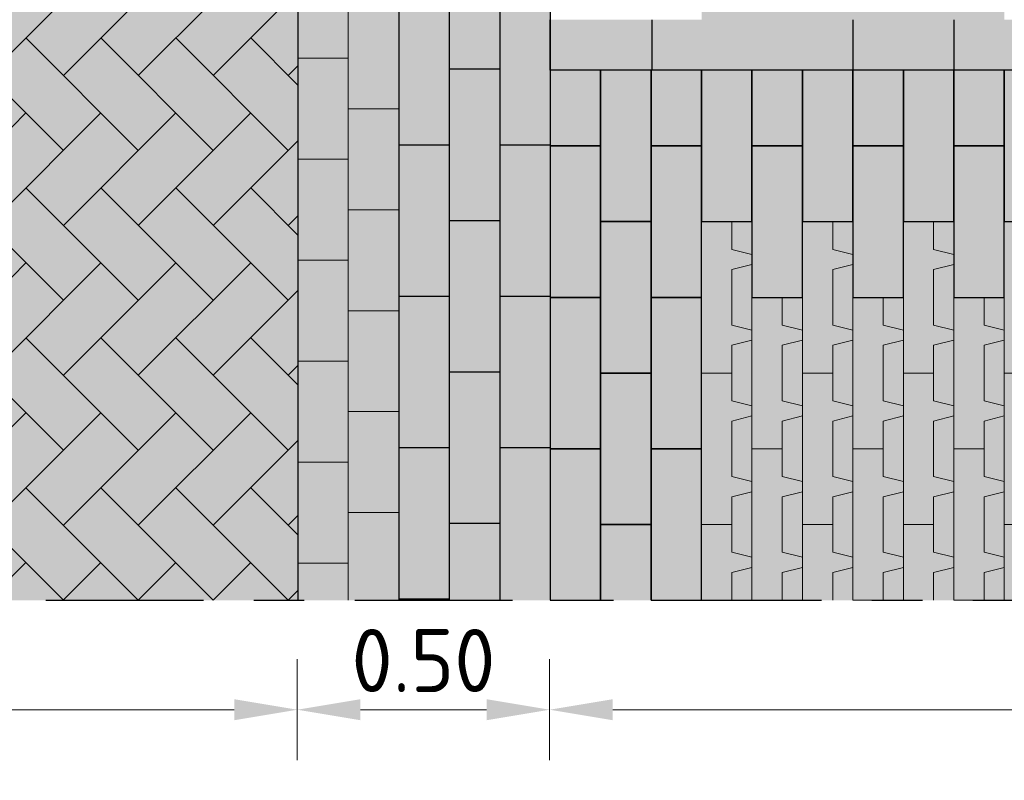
# Model space of a CAD drawing. Header units: metres. Extents: x 104013 to 108981, y 427946 to 428479.
# Tile 107 of 256: x 108737.43 to 108739.38, y 428274.96 to 428276.47. Entities that reach past the tile are written whole.
import ezdxf

# ---------------------------------------------------------------- set-up
doc = ezdxf.new("R2010")
doc.units = ezdxf.units.M
doc.linetypes.add('CENTER', pattern=[2, 1.25, -0.25, 0.25, -0.25])
doc.linetypes.add('XX-AFBREEK', pattern=[7, 4, -1, 1, -1])
doc.layers.get('DefPoints').update_dxf_attribs({"color": 211, "lineweight": 18})
doc.layers.add('N-WE-GR-GRAS_GAZON-V', color=7, linetype='Continuous', lineweight=18, true_color=0xdbffb8)
for name, color, linetype, lineweight in [('N-WE-VH-KANTVERHARDING-M', 7, 'Continuous', 18), ('N-WE-VH-VERHARDING-GD', 7, 'Continuous', 25), ('N-WE-VH-VERHARDING_BETONSTRAATSTEEN-AD-50', 252, 'Continuous', 18), ('N-WE-VH-VERHARDING_GRASBETONSTEEN-AD-50', 72, 'Continuous', 18), ('X-XX-AL-AFBREEKLIJN-GD', 7, 'XX-AFBREEK', 25)]:
    doc.layers.add(name, color=color, linetype=linetype, lineweight=lineweight)
doc.layers.add('N-WE-VH-VERHARDING-AP_RIJBAAN-ELEMENT', color=7, linetype='Continuous', true_color=0x7f4f3f)
doc.layers.add('N-WE-VH-VERHARDING-AP_VOETPAD', color=7, linetype='Continuous', true_color=0xdbdbdb)
doc.styles.add('NLCS-ISO-M50-T25', font='NLCS-ISO.ttf', dxfattribs={"height": 0.125})
doc.dimstyles.new('NLCS-M50-T25-PIJL_l2_h1', dxfattribs={"dimscale": 0.05, "dimtxt": 2.5, "dimasz": 2.5, "dimexe": 2, "dimexo": 2, "dimgap": 0.7, "dimtad": 1, "dimzin": 0, "dimdsep": 46, "dimtxsty": 'NLCS-ISO-M50-T25', "dimcen": 2.5, "dimdle": 2, "dimclrd": 256, "dimclre": 256, "dimclrt": 256, "dimadec": 1, "dimazin": 0, "dimtfac": 1, "dimtofl": 0, "dimtmove": 1, "dimatfit": 0, "dimfxl": 2, "dimfxlon": 1, "dimtfillclr": 256, "dimtolj": 1, "dimtzin": 0, "dimlwd": 18, "dimlwe": 18, "dimarcsym": 0})
pattern_1 = [(0, (0, 0), (0, 6.985), [5.08, -1.905]), (90, (0, 0), (-6.985, 4e-16), [5.08, -1.905])]

# ---------------------------------------------------------------- blocks, each defined once
blk = doc.blocks.new('*D908')
at = {"layer": 'DefPoints', "color": 0, "transparency": 16777216}
for p in [(108742.8798, 428275.7522), (108738.18, 428275.6283), (108742.8798, 428274.5163)]:
    blk.add_point(p, dxfattribs=at)
at = {"layer": 'N-WE-VH-KANTVERHARDING-M', "lineweight": 18, "transparency": 16777216}
for p, q in [((108738.18, 428274.6163), (108738.18, 428274.4163)), ((108742.8798, 428274.6163), (108742.8798, 428274.4163)), ((108738.305, 428274.5163), (108742.7548, 428274.5163))]:
    blk.add_line(p, q, dxfattribs=at)
at = {"layer": 'N-WE-VH-KANTVERHARDING-M', "transparency": 16777216}
for points in [[(108738.305, 428274.5371), (108738.305, 428274.4954), (108738.18, 428274.5163)], [(108742.7548, 428274.5371), (108742.7548, 428274.4954), (108742.8798, 428274.5163)]]:
    blk.add_solid(points, dxfattribs=at)
at = {"layer": 'N-WE-VH-KANTVERHARDING-M', "transparency": 16777216, "insert": (108740.5299, 428274.6138), "char_height": 0.125, "attachment_point": 5, "style": 'NLCS-ISO-M50-T25'}
blk.add_mtext('\\A1;4.70', dxfattribs=at)
blk = doc.blocks.new('*D912')
at = {"layer": 'DefPoints', "color": 0, "transparency": 16777216}
for p in [(108743.6286, 428275.6965), (108738.18, 428275.1465), (108743.6286, 428273.9344)]:
    blk.add_point(p, dxfattribs=at)
at = {"layer": 'N-WE-VH-KANTVERHARDING-M', "lineweight": 18, "transparency": 16777216}
for p, q in [((108738.18, 428274.0344), (108738.18, 428273.8344)), ((108743.6286, 428274.0344), (108743.6286, 428273.8344)), ((108738.305, 428273.9344), (108743.5036, 428273.9344))]:
    blk.add_line(p, q, dxfattribs=at)
at = {"layer": 'N-WE-VH-KANTVERHARDING-M', "transparency": 16777216}
for points in [[(108738.305, 428273.9552), (108738.305, 428273.9136), (108738.18, 428273.9344)], [(108743.5036, 428273.9552), (108743.5036, 428273.9136), (108743.6286, 428273.9344)]]:
    blk.add_solid(points, dxfattribs=at)
at = {"layer": 'N-WE-VH-KANTVERHARDING-M', "transparency": 16777216, "insert": (108740.9043, 428274.0319), "char_height": 0.125, "attachment_point": 5, "style": 'NLCS-ISO-M50-T25'}
blk.add_mtext('\\A1;5.45', dxfattribs=at)
blk = doc.blocks.new('*D899')
at = {"layer": 'DefPoints', "color": 0, "transparency": 16777216}
for p in [(108737.98, 428275.8731), (108738.48, 428275.8731), (108738.48, 428275.1037)]:
    blk.add_point(p, dxfattribs=at)
at = {"layer": 'N-WE-VH-KANTVERHARDING-M', "lineweight": 18, "transparency": 16777216}
for p, q in [((108737.98, 428275.2037), (108737.98, 428275.0037)), ((108738.48, 428275.2037), (108738.48, 428275.0037)), ((108738.105, 428275.1037), (108738.355, 428275.1037))]:
    blk.add_line(p, q, dxfattribs=at)
at = {"layer": 'N-WE-VH-KANTVERHARDING-M', "transparency": 16777216}
for points in [[(108738.105, 428275.1245), (108738.105, 428275.0829), (108737.98, 428275.1037)], [(108738.355, 428275.1245), (108738.355, 428275.0829), (108738.48, 428275.1037)]]:
    blk.add_solid(points, dxfattribs=at)
at = {"layer": 'N-WE-VH-KANTVERHARDING-M', "transparency": 16777216, "insert": (108738.23, 428275.2012), "char_height": 0.125, "attachment_point": 5, "style": 'NLCS-ISO-M50-T25'}
blk.add_mtext('\\A1;0.50', dxfattribs=at)
blk = doc.blocks.new('*D902')
at = {"layer": 'DefPoints', "color": 0, "transparency": 16777216}
for p in [(108738.48, 428275.8731), (108742.8798, 428275.7471), (108742.8798, 428275.1037)]:
    blk.add_point(p, dxfattribs=at)
at = {"layer": 'N-WE-VH-KANTVERHARDING-M', "lineweight": 18, "transparency": 16777216}
for p, q in [((108738.48, 428275.2037), (108738.48, 428275.0037)), ((108742.8798, 428275.2037), (108742.8798, 428275.0037)), ((108738.605, 428275.1037), (108742.7548, 428275.1037))]:
    blk.add_line(p, q, dxfattribs=at)
at = {"layer": 'N-WE-VH-KANTVERHARDING-M', "transparency": 16777216}
for points in [[(108738.605, 428275.1245), (108738.605, 428275.0829), (108738.48, 428275.1037)], [(108742.7548, 428275.1245), (108742.7548, 428275.0829), (108742.8798, 428275.1037)]]:
    blk.add_solid(points, dxfattribs=at)
at = {"layer": 'N-WE-VH-KANTVERHARDING-M', "transparency": 16777216, "insert": (108740.6799, 428275.2012), "char_height": 0.125, "attachment_point": 5, "style": 'NLCS-ISO-M50-T25'}
blk.add_mtext('\\A1;4.40', dxfattribs=at)
blk = doc.blocks.new('*D897')
at = {"layer": 'DefPoints', "color": 0, "transparency": 16777216}
for p in [(108726.7306, 428275.5388), (108743.6294, 428275.5388), (108743.6294, 428273.4424)]:
    blk.add_point(p, dxfattribs=at)
at = {"layer": 'N-WE-VH-KANTVERHARDING-M', "lineweight": 18, "transparency": 16777216}
for p, q in [((108726.7306, 428273.5424), (108726.7306, 428273.3424)), ((108743.6294, 428273.5424), (108743.6294, 428273.3424)), ((108726.8556, 428273.4424), (108743.5044, 428273.4424))]:
    blk.add_line(p, q, dxfattribs=at)
at = {"layer": 'N-WE-VH-KANTVERHARDING-M', "transparency": 16777216}
for points in [[(108726.8556, 428273.4632), (108726.8556, 428273.4216), (108726.7306, 428273.4424)], [(108743.5044, 428273.4632), (108743.5044, 428273.4216), (108743.6294, 428273.4424)]]:
    blk.add_solid(points, dxfattribs=at)
at = {"layer": 'N-WE-VH-KANTVERHARDING-M', "transparency": 16777216, "insert": (108735.18, 428273.5399), "char_height": 0.125, "attachment_point": 5, "style": 'NLCS-ISO-M50-T25'}
blk.add_mtext('\\A1;16.90', dxfattribs=at)
blk = doc.blocks.new('*D904')
at = {"layer": 'DefPoints', "color": 0, "transparency": 16777216}
for p in [(108732.18, 428275.6183), (108738.18, 428275.6283), (108738.18, 428274.5162)]:
    blk.add_point(p, dxfattribs=at)
at = {"layer": 'N-WE-VH-KANTVERHARDING-M', "lineweight": 18, "transparency": 16777216}
for p, q in [((108732.18, 428274.6162), (108732.18, 428274.4162)), ((108738.18, 428274.6162), (108738.18, 428274.4162)), ((108732.305, 428274.5162), (108738.055, 428274.5162))]:
    blk.add_line(p, q, dxfattribs=at)
at = {"layer": 'N-WE-VH-KANTVERHARDING-M', "transparency": 16777216}
for points in [[(108732.305, 428274.5371), (108732.305, 428274.4954), (108732.18, 428274.5162)], [(108738.055, 428274.5371), (108738.055, 428274.4954), (108738.18, 428274.5162)]]:
    blk.add_solid(points, dxfattribs=at)
at = {"layer": 'N-WE-VH-KANTVERHARDING-M', "transparency": 16777216, "insert": (108735.18, 428274.6137), "char_height": 0.125, "attachment_point": 5, "style": 'NLCS-ISO-M50-T25'}
blk.add_mtext('\\A1;6.00', dxfattribs=at)
blk = doc.blocks.new('*D898')
at = {"layer": 'DefPoints', "color": 0, "transparency": 16777216}
for p in [(108732.18, 428275.1365), (108738.18, 428275.1465), (108738.18, 428273.9344)]:
    blk.add_point(p, dxfattribs=at)
at = {"layer": 'N-WE-VH-KANTVERHARDING-M', "lineweight": 18, "transparency": 16777216}
for p, q in [((108732.18, 428274.0344), (108732.18, 428273.8344)), ((108738.18, 428274.0344), (108738.18, 428273.8344)), ((108732.305, 428273.9344), (108738.055, 428273.9344))]:
    blk.add_line(p, q, dxfattribs=at)
at = {"layer": 'N-WE-VH-KANTVERHARDING-M', "transparency": 16777216}
for points in [[(108732.305, 428273.9552), (108732.305, 428273.9136), (108732.18, 428273.9344)], [(108738.055, 428273.9552), (108738.055, 428273.9136), (108738.18, 428273.9344)]]:
    blk.add_solid(points, dxfattribs=at)
at = {"layer": 'N-WE-VH-KANTVERHARDING-M', "transparency": 16777216, "insert": (108735.18, 428274.0319), "char_height": 0.125, "attachment_point": 5, "style": 'NLCS-ISO-M50-T25'}
blk.add_mtext('\\A1;6.00', dxfattribs=at)
blk = doc.blocks.new('*D905')
at = {"layer": 'DefPoints', "color": 0, "transparency": 16777216}
for p in [(108737.98, 428275.8731), (108732.38, 428275.6383), (108732.38, 428275.1037)]:
    blk.add_point(p, dxfattribs=at)
at = {"layer": 'N-WE-VH-KANTVERHARDING-M', "lineweight": 18, "transparency": 16777216}
for p, q in [((108732.38, 428275.2037), (108732.38, 428275.0037)), ((108737.98, 428275.2037), (108737.98, 428275.0037)), ((108737.855, 428275.1037), (108732.505, 428275.1037))]:
    blk.add_line(p, q, dxfattribs=at)
at = {"layer": 'N-WE-VH-KANTVERHARDING-M', "transparency": 16777216}
for points in [[(108732.505, 428275.1245), (108732.505, 428275.0829), (108732.38, 428275.1037)], [(108737.855, 428275.1245), (108737.855, 428275.0829), (108737.98, 428275.1037)]]:
    blk.add_solid(points, dxfattribs=at)
at = {"layer": 'N-WE-VH-KANTVERHARDING-M', "transparency": 16777216, "insert": (108735.18, 428275.2012), "char_height": 0.125, "attachment_point": 5, "style": 'NLCS-ISO-M50-T25'}
blk.add_mtext('\\A1;5.60', dxfattribs=at)

msp = doc.modelspace()

# ---------------------------------------------------------------- hatches: boundary and pattern name
at = {"layer": 'N-WE-GR-GRAS_GAZON-V'}
h = msp.add_hatch(color=256, dxfattribs=at)
h.dxf.hatch_style = 1
h.paths.add_polyline_path([(108738.881, 428276.0707), (108738.841, 428276.0707), (108738.841, 428276.0157), (108738.881, 428276.0057)])
h.paths.add_polyline_path([(108738.881, 428275.9207), (108738.881, 428275.9857), (108738.841, 428275.9757), (108738.841, 428275.8657), (108738.881, 428275.8557)])
h.paths.add_polyline_path([(108738.881, 428275.8357), (108738.841, 428275.8257), (108738.841, 428275.7707), (108738.841, 428275.7157), (108738.881, 428275.7057)])
h.paths.add_polyline_path([(108738.881, 428275.6207), (108738.881, 428275.6857), (108738.841, 428275.6757), (108738.841, 428275.5657), (108738.881, 428275.5557)])
h.paths.add_polyline_path([(108738.881, 428275.5357), (108738.841, 428275.5257), (108738.841, 428275.4707), (108738.841, 428275.4157), (108738.881, 428275.4057)])
h.paths.add_polyline_path([(108738.881, 428275.3857), (108738.841, 428275.3757), (108738.841, 428275.3207), (108738.881, 428275.3207)])
h.paths.add_polyline_path([(108738.981, 428275.3857), (108738.941, 428275.3757), (108738.941, 428275.3207), (108738.981, 428275.3207)])
h.paths.add_polyline_path([(108738.981, 428275.4707), (108738.981, 428275.5357), (108738.941, 428275.5257), (108738.941, 428275.4157), (108738.981, 428275.4057)])
h.paths.add_polyline_path([(108738.981, 428275.6857), (108738.941, 428275.6757), (108738.941, 428275.6207), (108738.941, 428275.5657), (108738.981, 428275.5557)])
h.paths.add_polyline_path([(108738.981, 428275.7707), (108738.981, 428275.8357), (108738.941, 428275.8257), (108738.941, 428275.7157), (108738.981, 428275.7057)])
h.paths.add_polyline_path([(108738.981, 428275.9207), (108738.941, 428275.9207), (108738.941, 428275.8657), (108738.981, 428275.8557)])
h = msp.add_hatch(color=256, dxfattribs=at)
h.dxf.hatch_style = 1
h.paths.add_polyline_path([(108739.081, 428276.0707), (108739.041, 428276.0707), (108739.041, 428276.0157), (108739.081, 428276.0057)])
h.paths.add_polyline_path([(108739.081, 428275.9207), (108739.081, 428275.9857), (108739.041, 428275.9757), (108739.041, 428275.8657), (108739.081, 428275.8557)])
h.paths.add_polyline_path([(108739.081, 428275.8357), (108739.041, 428275.8257), (108739.041, 428275.7707), (108739.041, 428275.7157), (108739.081, 428275.7057)])
h.paths.add_polyline_path([(108739.081, 428275.6207), (108739.081, 428275.6857), (108739.041, 428275.6757), (108739.041, 428275.5657), (108739.081, 428275.5557)])
h.paths.add_polyline_path([(108739.081, 428275.5357), (108739.041, 428275.5257), (108739.041, 428275.4707), (108739.041, 428275.4157), (108739.081, 428275.4057)])
h.paths.add_polyline_path([(108739.081, 428275.3857), (108739.041, 428275.3757), (108739.041, 428275.3207), (108739.081, 428275.3207)])
h.paths.add_polyline_path([(108739.181, 428275.3857), (108739.141, 428275.3757), (108739.141, 428275.3207), (108739.181, 428275.3207)])
h.paths.add_polyline_path([(108739.181, 428275.4707), (108739.181, 428275.5357), (108739.141, 428275.5257), (108739.141, 428275.4157), (108739.181, 428275.4057)])
h.paths.add_polyline_path([(108739.181, 428275.6857), (108739.141, 428275.6757), (108739.141, 428275.6207), (108739.141, 428275.5657), (108739.181, 428275.5557)])
h.paths.add_polyline_path([(108739.181, 428275.7707), (108739.181, 428275.8357), (108739.141, 428275.8257), (108739.141, 428275.7157), (108739.181, 428275.7057)])
h.paths.add_polyline_path([(108739.181, 428275.9207), (108739.141, 428275.9207), (108739.141, 428275.8657), (108739.181, 428275.8557)])
h = msp.add_hatch(color=256, dxfattribs=at)
h.dxf.hatch_style = 1
h.paths.add_polyline_path([(108739.281, 428276.0707), (108739.241, 428276.0707), (108739.241, 428276.0157), (108739.281, 428276.0057)])
h.paths.add_polyline_path([(108739.281, 428275.9207), (108739.281, 428275.9857), (108739.241, 428275.9757), (108739.241, 428275.8657), (108739.281, 428275.8557)])
h.paths.add_polyline_path([(108739.281, 428275.8357), (108739.241, 428275.8257), (108739.241, 428275.7707), (108739.241, 428275.7157), (108739.281, 428275.7057)])
h.paths.add_polyline_path([(108739.281, 428275.6207), (108739.281, 428275.6857), (108739.241, 428275.6757), (108739.241, 428275.5657), (108739.281, 428275.5557)])
h.paths.add_polyline_path([(108739.281, 428275.5357), (108739.241, 428275.5257), (108739.241, 428275.4707), (108739.241, 428275.4157), (108739.281, 428275.4057)])
h.paths.add_polyline_path([(108739.281, 428275.3857), (108739.241, 428275.3757), (108739.241, 428275.3207), (108739.281, 428275.3207)])
h.paths.add_polyline_path([(108739.381, 428275.3857), (108739.341, 428275.3757), (108739.341, 428275.3207), (108739.381, 428275.3207)])
h.paths.add_polyline_path([(108739.381, 428275.4707), (108739.381, 428275.5357), (108739.341, 428275.5257), (108739.341, 428275.4157), (108739.381, 428275.4057)])
h.paths.add_polyline_path([(108739.381, 428275.6857), (108739.341, 428275.6757), (108739.341, 428275.6207), (108739.341, 428275.5657), (108739.381, 428275.5557)])
h.paths.add_polyline_path([(108739.381, 428275.7707), (108739.381, 428275.8357), (108739.341, 428275.8257), (108739.341, 428275.7157), (108739.381, 428275.7057)])
h.paths.add_polyline_path([(108739.381, 428275.9207), (108739.341, 428275.9207), (108739.341, 428275.8657), (108739.381, 428275.8557)])
at = {"layer": 'N-WE-VH-VERHARDING-AP_RIJBAAN-ELEMENT', "linetype": 'ByBlock'}
msp.add_hatch(color=256, dxfattribs=at).paths.add_polyline_path([(108732.1813, 428277.3207), (108738.181, 428277.3207), (108738.181, 428275.3207), (108732.1813, 428275.3207)])
at = {"layer": 'N-WE-VH-VERHARDING-AP_VOETPAD'}
msp.add_hatch(color=256, dxfattribs=at).paths.add_polyline_path([(108738.181, 428277.3207), (108738.481, 428277.3207), (108738.481, 428275.3207), (108738.181, 428275.3207)])
h = msp.add_hatch(dxfattribs=at)
h.set_pattern_fill('ANGLE', color=256)
h.set_pattern_definition(pattern_1)
h.paths.add_polyline_path([(108738.481, 428277.3227), (108738.581, 428277.3227), (108738.581, 428277.1727), (108738.481, 428277.1727)])
h.paths.add_polyline_path([(108738.681, 428277.3227), (108738.781, 428277.3227), (108738.781, 428277.1727), (108738.681, 428277.1727)])
h.paths.add_polyline_path([(108738.581, 428277.1727), (108738.581, 428277.3227), (108738.681, 428277.3227), (108738.681, 428277.1727), (108738.681, 428277.0227), (108738.581, 428277.0227)])
h.paths.add_polyline_path([(108738.681, 428277.1727), (108738.781, 428277.1727), (108738.781, 428276.8727), (108738.681, 428276.8727)])
h.paths.add_polyline_path([(108738.581, 428276.8727), (108738.581, 428277.0227), (108738.681, 428277.0227), (108738.681, 428276.8727), (108738.681, 428276.7227), (108738.581, 428276.7227)])
h.paths.add_polyline_path([(108738.481, 428277.1727), (108738.581, 428277.1727), (108738.581, 428276.8727), (108738.481, 428276.8727)])
h.paths.add_polyline_path([(108738.481, 428276.8727), (108738.581, 428276.8727), (108738.581, 428276.5727), (108738.481, 428276.5727)])
h.paths.add_polyline_path([(108738.581, 428276.7227), (108738.681, 428276.7227), (108738.681, 428276.5727), (108738.681, 428276.4227), (108738.581, 428276.4227), (108738.581, 428276.5727)])
h.paths.add_polyline_path([(108738.681, 428276.8727), (108738.781, 428276.8727), (108738.781, 428276.5727), (108738.681, 428276.5727)])
h.paths.add_polyline_path([(108738.681, 428276.5727), (108738.781, 428276.5727), (108738.781, 428276.2727), (108738.681, 428276.2727)])
h.paths.add_polyline_path([(108738.581, 428276.4227), (108738.681, 428276.4227), (108738.681, 428276.2727), (108738.581, 428276.2727)])
h = msp.add_hatch(dxfattribs=at)
h.set_pattern_fill('ANGLE', color=256)
h.set_pattern_definition(pattern_1)
h.paths.add_polyline_path([(108738.781, 428276.5727), (108738.681, 428276.5727), (108738.681, 428276.2727), (108738.781, 428276.2727)])
h.paths.add_polyline_path([(108738.681, 428276.4227), (108738.581, 428276.4227), (108738.581, 428276.2727), (108738.681, 428276.2727)])
h.paths.add_polyline_path([(108738.681, 428276.5727), (108738.681, 428276.7227), (108738.581, 428276.7227), (108738.581, 428276.4227), (108738.681, 428276.4227)])
h.paths.add_polyline_path([(108738.581, 428276.7227), (108738.581, 428276.8727), (108738.481, 428276.8727), (108738.481, 428276.5727), (108738.581, 428276.5727)])
h.paths.add_polyline_path([(108738.681, 428276.8727), (108738.681, 428277.0227), (108738.581, 428277.0227), (108738.581, 428276.7227), (108738.681, 428276.7227)])
h.paths.add_polyline_path([(108738.781, 428276.8727), (108738.681, 428276.8727), (108738.681, 428276.5727), (108738.781, 428276.5727)])
h.paths.add_polyline_path([(108738.781, 428277.1727), (108738.681, 428277.1727), (108738.681, 428276.8727), (108738.781, 428276.8727)])
h.paths.add_polyline_path([(108738.781, 428277.3227), (108738.681, 428277.3227), (108738.681, 428277.1727), (108738.781, 428277.1727)])
h.paths.add_polyline_path([(108738.681, 428277.3227), (108738.581, 428277.3227), (108738.581, 428277.1727), (108738.581, 428277.0227), (108738.681, 428277.0227), (108738.681, 428277.1727)])
h.paths.add_polyline_path([(108738.581, 428277.3227), (108738.481, 428277.3227), (108738.481, 428277.1727), (108738.581, 428277.1727)])
h.paths.add_polyline_path([(108738.581, 428277.1727), (108738.481, 428277.1727), (108738.481, 428276.8727), (108738.581, 428276.8727), (108738.581, 428277.0227)])
h = msp.add_hatch(color=256, dxfattribs=at)
h.paths.add_polyline_path([(108738.881, 428276.7707), (108738.781, 428276.7707), (108738.781, 428276.4707), (108738.881, 428276.4707)])
h.paths.add_polyline_path([(108738.981, 428276.9207), (108738.881, 428276.9207), (108738.881, 428276.6207), (108738.981, 428276.6207)])
h.paths.add_polyline_path([(108738.981, 428276.6207), (108738.881, 428276.6207), (108738.881, 428276.4707), (108738.981, 428276.4707)])
h = msp.add_hatch(color=256, dxfattribs=at)
h.paths.add_polyline_path([(108739.081, 428276.7707), (108738.981, 428276.7707), (108738.981, 428276.4707), (108739.081, 428276.4707)])
h.paths.add_polyline_path([(108739.181, 428276.9207), (108739.081, 428276.9207), (108739.081, 428276.6207), (108739.181, 428276.6207)])
h.paths.add_polyline_path([(108739.181, 428276.6207), (108739.081, 428276.6207), (108739.081, 428276.4707), (108739.181, 428276.4707)])
h = msp.add_hatch(color=256, dxfattribs=at)
h.paths.add_polyline_path([(108739.281, 428276.7707), (108739.181, 428276.7707), (108739.181, 428276.4707), (108739.281, 428276.4707)])
h.paths.add_polyline_path([(108739.381, 428276.9207), (108739.281, 428276.9207), (108739.281, 428276.6207), (108739.381, 428276.6207)])
h.paths.add_polyline_path([(108739.381, 428276.6207), (108739.281, 428276.6207), (108739.281, 428276.4707), (108739.381, 428276.4707)])
at = {"layer": 'N-WE-VH-VERHARDING-AP_VOETPAD', "true_color": 0xffffff}
h = msp.add_hatch(color=7, dxfattribs=at)
h.dxf.hatch_style = 1
h.paths.add_polyline_path([(108738.681, 428276.4707), (108738.481, 428276.4707), (108738.481, 428276.3707), (108738.681, 428276.3707)])
at = {"layer": 'N-WE-VH-VERHARDING-AP_VOETPAD'}
h = msp.add_hatch(color=256, dxfattribs=at)
h.dxf.hatch_style = 1
h.paths.add_polyline_path([(108738.881, 428276.4707), (108738.781, 428276.4707), (108738.681, 428276.4707), (108738.681, 428276.3707), (108738.781, 428276.3707), (108738.881, 428276.3707)])
h.paths.add_polyline_path([(108739.281, 428276.4707), (108739.081, 428276.4707), (108739.081, 428276.3707), (108739.281, 428276.3707)])
at = {"layer": 'N-WE-VH-VERHARDING-AP_VOETPAD', "true_color": 0xffffff}
h = msp.add_hatch(color=7, dxfattribs=at)
h.dxf.hatch_style = 1
h.paths.add_polyline_path([(108739.081, 428276.4707), (108738.881, 428276.4707), (108738.881, 428276.3707), (108739.081, 428276.3707)])
h = msp.add_hatch(color=7, dxfattribs=at)
h.dxf.hatch_style = 1
h.paths.add_polyline_path([(108739.481, 428276.4707), (108739.281, 428276.4707), (108739.281, 428276.3707), (108739.481, 428276.3707)])
at = {"layer": 'N-WE-VH-VERHARDING-AP_VOETPAD'}
h = msp.add_hatch(color=256, dxfattribs=at)
h.dxf.hatch_style = 1
h.paths.add_polyline_path([(108738.581, 428276.3707), (108738.481, 428276.3707), (108738.481, 428276.2207), (108738.581, 428276.2207)])
h.paths.add_polyline_path([(108738.681, 428276.2207), (108738.681, 428276.3707), (108738.581, 428276.3707), (108738.581, 428276.2207), (108738.581, 428276.0707), (108738.681, 428276.0707)])
h.paths.add_polyline_path([(108738.781, 428276.3707), (108738.681, 428276.3707), (108738.681, 428276.2207), (108738.781, 428276.2207)])
h.paths.add_polyline_path([(108738.781, 428276.2207), (108738.681, 428276.2207), (108738.681, 428275.9207), (108738.781, 428275.9207)])
h.paths.add_polyline_path([(108738.681, 428276.0707), (108738.581, 428276.0707), (108738.581, 428275.7707), (108738.681, 428275.7707), (108738.681, 428275.9207)])
h.paths.add_polyline_path([(108738.581, 428276.0707), (108738.581, 428276.2207), (108738.481, 428276.2207), (108738.481, 428275.9207), (108738.581, 428275.9207)])
h.paths.add_polyline_path([(108738.581, 428275.9207), (108738.481, 428275.9207), (108738.481, 428275.6207), (108738.581, 428275.6207), (108738.581, 428275.7707)])
h.paths.add_polyline_path([(108738.681, 428275.6207), (108738.681, 428275.7707), (108738.581, 428275.7707), (108738.581, 428275.4707), (108738.681, 428275.4707)])
h.paths.add_polyline_path([(108738.781, 428275.9207), (108738.681, 428275.9207), (108738.681, 428275.6207), (108738.781, 428275.6207)])
h.paths.add_polyline_path([(108738.781, 428275.6207), (108738.681, 428275.6207), (108738.681, 428275.3207), (108738.781, 428275.3207)])
h.paths.add_polyline_path([(108738.681, 428275.4707), (108738.581, 428275.4707), (108738.581, 428275.3207), (108738.681, 428275.3207)])
h.paths.add_polyline_path([(108738.581, 428275.4707), (108738.581, 428275.6207), (108738.481, 428275.6207), (108738.481, 428275.3207), (108738.581, 428275.3207)])
h = msp.add_hatch(color=256, dxfattribs=at)
h.paths.add_polyline_path([(108738.881, 428276.3707), (108738.781, 428276.3707), (108738.781, 428276.0707), (108738.881, 428276.0707)])
h.paths.add_polyline_path([(108738.981, 428276.3707), (108738.881, 428276.3707), (108738.881, 428276.2207), (108738.981, 428276.2207)])
h.paths.add_polyline_path([(108738.981, 428276.2207), (108738.881, 428276.2207), (108738.881, 428276.0707), (108738.881, 428275.9207), (108738.981, 428275.9207)])
h.paths.add_polyline_path([(108738.841, 428275.9757), (108738.881, 428275.9857), (108738.881, 428276.0057), (108738.841, 428276.0157), (108738.841, 428276.0707), (108738.781, 428276.0707), (108738.781, 428275.7707), (108738.841, 428275.7707), (108738.841, 428275.8257), (108738.881, 428275.8357), (108738.881, 428275.8557), (108738.841, 428275.8657)])
h.paths.add_polyline_path([(108738.941, 428275.8257), (108738.981, 428275.8357), (108738.981, 428275.8557), (108738.941, 428275.8657), (108738.941, 428275.9207), (108738.881, 428275.9207), (108738.881, 428275.6207), (108738.941, 428275.6207), (108738.941, 428275.6757), (108738.981, 428275.6857), (108738.981, 428275.7057), (108738.941, 428275.7157)])
h.paths.add_polyline_path([(108738.841, 428275.6757), (108738.881, 428275.6857), (108738.881, 428275.7057), (108738.841, 428275.7157), (108738.841, 428275.7707), (108738.781, 428275.7707), (108738.781, 428275.4707), (108738.841, 428275.4707), (108738.841, 428275.5257), (108738.881, 428275.5357), (108738.881, 428275.5557), (108738.841, 428275.5657)])
h.paths.add_polyline_path([(108738.941, 428275.5257), (108738.981, 428275.5357), (108738.981, 428275.5557), (108738.941, 428275.5657), (108738.941, 428275.6207), (108738.881, 428275.6207), (108738.881, 428275.3207), (108738.941, 428275.3207), (108738.941, 428275.3757), (108738.981, 428275.3857), (108738.981, 428275.4057), (108738.941, 428275.4157)])
h.paths.add_polyline_path([(108738.841, 428275.3757), (108738.881, 428275.3857), (108738.881, 428275.4057), (108738.841, 428275.4157), (108738.841, 428275.4707), (108738.781, 428275.4707), (108738.781, 428275.3207), (108738.841, 428275.3207)])
h = msp.add_hatch(color=256, dxfattribs=at)
h.paths.add_polyline_path([(108739.081, 428276.3707), (108738.981, 428276.3707), (108738.981, 428276.0707), (108739.081, 428276.0707)])
h.paths.add_polyline_path([(108739.181, 428276.3707), (108739.081, 428276.3707), (108739.081, 428276.2207), (108739.181, 428276.2207)])
h.paths.add_polyline_path([(108739.181, 428276.2207), (108739.081, 428276.2207), (108739.081, 428276.0707), (108739.081, 428275.9207), (108739.181, 428275.9207)])
h.paths.add_polyline_path([(108739.041, 428275.9757), (108739.081, 428275.9857), (108739.081, 428276.0057), (108739.041, 428276.0157), (108739.041, 428276.0707), (108738.981, 428276.0707), (108738.981, 428275.7707), (108739.041, 428275.7707), (108739.041, 428275.8257), (108739.081, 428275.8357), (108739.081, 428275.8557), (108739.041, 428275.8657)])
h.paths.add_polyline_path([(108739.141, 428275.8257), (108739.181, 428275.8357), (108739.181, 428275.8557), (108739.141, 428275.8657), (108739.141, 428275.9207), (108739.081, 428275.9207), (108739.081, 428275.6207), (108739.141, 428275.6207), (108739.141, 428275.6757), (108739.181, 428275.6857), (108739.181, 428275.7057), (108739.141, 428275.7157)])
h.paths.add_polyline_path([(108739.041, 428275.6757), (108739.081, 428275.6857), (108739.081, 428275.7057), (108739.041, 428275.7157), (108739.041, 428275.7707), (108738.981, 428275.7707), (108738.981, 428275.4707), (108739.041, 428275.4707), (108739.041, 428275.5257), (108739.081, 428275.5357), (108739.081, 428275.5557), (108739.041, 428275.5657)])
h.paths.add_polyline_path([(108739.141, 428275.5257), (108739.181, 428275.5357), (108739.181, 428275.5557), (108739.141, 428275.5657), (108739.141, 428275.6207), (108739.081, 428275.6207), (108739.081, 428275.3207), (108739.141, 428275.3207), (108739.141, 428275.3757), (108739.181, 428275.3857), (108739.181, 428275.4057), (108739.141, 428275.4157)])
h.paths.add_polyline_path([(108739.041, 428275.3757), (108739.081, 428275.3857), (108739.081, 428275.4057), (108739.041, 428275.4157), (108739.041, 428275.4707), (108738.981, 428275.4707), (108738.981, 428275.3207), (108739.041, 428275.3207)])
h = msp.add_hatch(color=256, dxfattribs=at)
h.paths.add_polyline_path([(108739.281, 428276.3707), (108739.181, 428276.3707), (108739.181, 428276.0707), (108739.281, 428276.0707)])
h.paths.add_polyline_path([(108739.381, 428276.3707), (108739.281, 428276.3707), (108739.281, 428276.2207), (108739.381, 428276.2207)])
h.paths.add_polyline_path([(108739.381, 428276.2207), (108739.281, 428276.2207), (108739.281, 428276.0707), (108739.281, 428275.9207), (108739.381, 428275.9207)])
h.paths.add_polyline_path([(108739.241, 428275.9757), (108739.281, 428275.9857), (108739.281, 428276.0057), (108739.241, 428276.0157), (108739.241, 428276.0707), (108739.181, 428276.0707), (108739.181, 428275.7707), (108739.241, 428275.7707), (108739.241, 428275.8257), (108739.281, 428275.8357), (108739.281, 428275.8557), (108739.241, 428275.8657)])
h.paths.add_polyline_path([(108739.341, 428275.8257), (108739.381, 428275.8357), (108739.381, 428275.8557), (108739.341, 428275.8657), (108739.341, 428275.9207), (108739.281, 428275.9207), (108739.281, 428275.6207), (108739.341, 428275.6207), (108739.341, 428275.6757), (108739.381, 428275.6857), (108739.381, 428275.7057), (108739.341, 428275.7157)])
h.paths.add_polyline_path([(108739.241, 428275.6757), (108739.281, 428275.6857), (108739.281, 428275.7057), (108739.241, 428275.7157), (108739.241, 428275.7707), (108739.181, 428275.7707), (108739.181, 428275.4707), (108739.241, 428275.4707), (108739.241, 428275.5257), (108739.281, 428275.5357), (108739.281, 428275.5557), (108739.241, 428275.5657)])
h.paths.add_polyline_path([(108739.341, 428275.5257), (108739.381, 428275.5357), (108739.381, 428275.5557), (108739.341, 428275.5657), (108739.341, 428275.6207), (108739.281, 428275.6207), (108739.281, 428275.3207), (108739.341, 428275.3207), (108739.341, 428275.3757), (108739.381, 428275.3857), (108739.381, 428275.4057), (108739.341, 428275.4157)])
h.paths.add_polyline_path([(108739.241, 428275.3757), (108739.281, 428275.3857), (108739.281, 428275.4057), (108739.241, 428275.4157), (108739.241, 428275.4707), (108739.181, 428275.4707), (108739.181, 428275.3207), (108739.241, 428275.3207)])
h = msp.add_hatch(color=256, dxfattribs=at)
h.paths.add_polyline_path([(108739.481, 428276.3707), (108739.381, 428276.3707), (108739.381, 428276.0707), (108739.481, 428276.0707)])
h.paths.add_polyline_path([(108739.581, 428276.3707), (108739.481, 428276.3707), (108739.481, 428276.2207), (108739.581, 428276.2207)])
h.paths.add_polyline_path([(108739.581, 428276.2207), (108739.481, 428276.2207), (108739.481, 428276.0707), (108739.481, 428275.9207), (108739.581, 428275.9207)])
h.paths.add_polyline_path([(108739.441, 428275.9757), (108739.481, 428275.9857), (108739.481, 428276.0057), (108739.441, 428276.0157), (108739.441, 428276.0707), (108739.381, 428276.0707), (108739.381, 428275.7707), (108739.441, 428275.7707), (108739.441, 428275.8257), (108739.481, 428275.8357), (108739.481, 428275.8557), (108739.441, 428275.8657)])
h.paths.add_polyline_path([(108739.541, 428275.8257), (108739.581, 428275.8357), (108739.581, 428275.8557), (108739.541, 428275.8657), (108739.541, 428275.9207), (108739.481, 428275.9207), (108739.481, 428275.6207), (108739.541, 428275.6207), (108739.541, 428275.6757), (108739.581, 428275.6857), (108739.581, 428275.7057), (108739.541, 428275.7157)])
h.paths.add_polyline_path([(108739.441, 428275.6757), (108739.481, 428275.6857), (108739.481, 428275.7057), (108739.441, 428275.7157), (108739.441, 428275.7707), (108739.381, 428275.7707), (108739.381, 428275.4707), (108739.441, 428275.4707), (108739.441, 428275.5257), (108739.481, 428275.5357), (108739.481, 428275.5557), (108739.441, 428275.5657)])
h.paths.add_polyline_path([(108739.541, 428275.5257), (108739.581, 428275.5357), (108739.581, 428275.5557), (108739.541, 428275.5657), (108739.541, 428275.6207), (108739.481, 428275.6207), (108739.481, 428275.3207), (108739.541, 428275.3207), (108739.541, 428275.3757), (108739.581, 428275.3857), (108739.581, 428275.4057), (108739.541, 428275.4157)])
h.paths.add_polyline_path([(108739.441, 428275.3757), (108739.481, 428275.3857), (108739.481, 428275.4057), (108739.441, 428275.4157), (108739.441, 428275.4707), (108739.381, 428275.4707), (108739.381, 428275.3207), (108739.441, 428275.3207)])
h = msp.add_hatch(dxfattribs=at)
h.set_pattern_fill('ANGLE', color=256)
h.set_pattern_definition([(0, (0, -0.952), (0, 6.985), [5.08, -1.905]), (90, (0, -0.952), (-6.985, 4e-16), [5.08, -1.905])])
h.paths.add_polyline_path([(108738.581, 428275.6207), (108738.481, 428275.6207), (108738.481, 428275.3207), (108738.581, 428275.3207)])
at = {"layer": 'N-WE-VH-VERHARDING_BETONSTRAATSTEEN-AD-50'}
h = msp.add_hatch(dxfattribs=at)
h.set_pattern_fill('AVH-BSS_KEIFORMAAT_KEPER', color=256, angle=135, pattern_type=2)
h.set_pattern_definition([(135, (108736.03134, 428275.32073), (-0.1484924, 1e-17), [0.315, -0.105]), (45, (108735.88285, 428275.17224), (-0.1484924, 3e-17), [0.315, -0.105])])
h.paths.add_polyline_path([(108737.981, 428275.3207), (108737.981, 428277.3207), (108732.3813, 428277.3207), (108732.3813, 428275.3207)])

# ---------------------------------------------------------------- linework, layer by layer
at = {"layer": 'N-WE-VH-VERHARDING-AP_VOETPAD', "flags": 128}
for points in [[(108737.981, 428277.3207), (108737.981, 428275.3207)], [(108737.981, 428277.3207), (108737.981, 428275.3207)], [(108738.481, 428277.3207), (108738.481, 428275.3207)], [(108738.481, 428277.3207), (108738.481, 428275.3207)]]:
    msp.add_lwpolyline(points, dxfattribs=at)
at = {"layer": 'N-WE-VH-VERHARDING-GD', "flags": 128}
for points in [[(108737.981, 428277.3207), (108737.981, 428275.3207)], [(108738.181, 428277.3207), (108738.181, 428275.3207)], [(108738.281, 428277.3207), (108738.281, 428275.3207)], [(108738.381, 428277.3207), (108738.381, 428275.3207)], [(108738.481, 428277.3207), (108738.481, 428275.3207)]]:
    msp.add_lwpolyline(points, dxfattribs=at)
at = {"layer": 'N-WE-VH-VERHARDING-GD'}
for points in [[(108738.481, 428277.3207), (108738.481, 428275.3207)], [(108738.481, 428276.3707), (108738.481, 428276.4707)], [(108738.6823, 428276.4707), (108738.6823, 428276.3707)], [(108739.081, 428276.4707), (108739.081, 428276.3707)], [(108739.281, 428276.4707), (108739.281, 428276.3707)], [(108738.281, 428276.3731), (108738.381, 428276.3731)], [(108738.181, 428276.2231), (108738.281, 428276.2231)], [(108738.381, 428276.2231), (108738.481, 428276.2231)], [(108738.281, 428276.0731), (108738.381, 428276.0731)], [(108738.181, 428275.9231), (108738.281, 428275.9231)], [(108738.381, 428275.9231), (108738.481, 428275.9231)], [(108738.281, 428275.7731), (108738.381, 428275.7731)], [(108738.181, 428275.6231), (108738.281, 428275.6231)], [(108738.381, 428275.6231), (108738.481, 428275.6231)], [(108738.281, 428275.4731), (108738.381, 428275.4731)], [(108738.681, 428275.3207), (108738.681, 428275.4707), (108738.581, 428275.4707), (108738.581, 428275.3207)], [(108738.1823, 428275.3231), (108738.2823, 428275.3231)], [(108738.1823, 428275.3231), (108738.2823, 428275.3231)]]:
    msp.add_lwpolyline(points, dxfattribs=at)
for points in [[(108738.481, 428276.2207), (108738.581, 428276.2207), (108738.581, 428276.3707), (108738.481, 428276.3707)], [(108738.581, 428276.0707), (108738.681, 428276.0707), (108738.681, 428276.3707), (108738.581, 428276.3707)], [(108738.681, 428276.2207), (108738.781, 428276.2207), (108738.781, 428276.3707), (108738.681, 428276.3707)], [(108738.781, 428276.0707), (108738.881, 428276.0707), (108738.881, 428276.3707), (108738.781, 428276.3707)], [(108738.881, 428276.2207), (108738.981, 428276.2207), (108738.981, 428276.3707), (108738.881, 428276.3707)], [(108738.981, 428276.0707), (108739.081, 428276.0707), (108739.081, 428276.3707), (108738.981, 428276.3707)], [(108739.081, 428276.2207), (108739.181, 428276.2207), (108739.181, 428276.3707), (108739.081, 428276.3707)], [(108739.181, 428276.0707), (108739.281, 428276.0707), (108739.281, 428276.3707), (108739.181, 428276.3707)], [(108739.281, 428276.2207), (108739.381, 428276.2207), (108739.381, 428276.3707), (108739.281, 428276.3707)], [(108739.381, 428276.0707), (108739.481, 428276.0707), (108739.481, 428276.3707), (108739.381, 428276.3707)], [(108738.481, 428275.9207), (108738.581, 428275.9207), (108738.581, 428276.2207), (108738.481, 428276.2207)], [(108738.681, 428275.9207), (108738.781, 428275.9207), (108738.781, 428276.2207), (108738.681, 428276.2207)], [(108738.881, 428275.9207), (108738.981, 428275.9207), (108738.981, 428276.2207), (108738.881, 428276.2207)], [(108739.081, 428275.9207), (108739.181, 428275.9207), (108739.181, 428276.2207), (108739.081, 428276.2207)], [(108739.281, 428275.9207), (108739.381, 428275.9207), (108739.381, 428276.2207), (108739.281, 428276.2207)], [(108738.581, 428275.7707), (108738.681, 428275.7707), (108738.681, 428276.0707), (108738.581, 428276.0707)], [(108738.481, 428275.6207), (108738.581, 428275.6207), (108738.581, 428275.9207), (108738.481, 428275.9207)], [(108738.681, 428275.6207), (108738.781, 428275.6207), (108738.781, 428275.9207), (108738.681, 428275.9207)], [(108738.581, 428275.4707), (108738.681, 428275.4707), (108738.681, 428275.7707), (108738.581, 428275.7707)], [(108738.481, 428275.3207), (108738.581, 428275.3207), (108738.581, 428275.6207), (108738.481, 428275.6207)], [(108738.681, 428275.3207), (108738.781, 428275.3207), (108738.781, 428275.6207), (108738.681, 428275.6207)]]:
    msp.add_lwpolyline(points, close=True, dxfattribs=at)
at = {"layer": 'N-WE-VH-VERHARDING_BETONSTRAATSTEEN-AD-50', "flags": 128}
for points in [[(108738.081, 428277.3207), (108738.081, 428275.3207)], [(108738.081, 428277.3207), (108738.081, 428275.3207)], [(108737.981, 428276.3942), (108738.081, 428276.3942)], [(108738.081, 428276.2942), (108738.181, 428276.2942)], [(108737.981, 428276.1942), (108738.081, 428276.1942)], [(108738.081, 428276.0942), (108738.181, 428276.0942)], [(108737.981, 428275.9942), (108738.081, 428275.9942)], [(108738.081, 428275.8942), (108738.181, 428275.8942)], [(108737.981, 428275.7942), (108738.081, 428275.7942)], [(108738.081, 428275.6942), (108738.181, 428275.6942)], [(108737.981, 428275.5942), (108738.081, 428275.5942)], [(108738.081, 428275.4942), (108738.181, 428275.4942)], [(108737.981, 428275.3942), (108738.081, 428275.3942)]]:
    msp.add_lwpolyline(points, dxfattribs=at)
at = {"layer": 'N-WE-VH-VERHARDING_GRASBETONSTEEN-AD-50'}
for points in [[(108738.841, 428275.9757), (108738.881, 428275.9857), (108738.881, 428276.0057), (108738.881, 428276.0057), (108738.841, 428276.0157), (108738.841, 428276.0707), (108738.781, 428276.0707), (108738.781, 428275.7707), (108738.841, 428275.7707), (108738.841, 428275.8257), (108738.881, 428275.8357), (108738.881, 428275.8357), (108738.881, 428275.8557), (108738.841, 428275.8657)], [(108739.041, 428275.9757), (108739.081, 428275.9857), (108739.081, 428276.0057), (108739.081, 428276.0057), (108739.041, 428276.0157), (108739.041, 428276.0707), (108738.981, 428276.0707), (108738.981, 428275.7707), (108739.041, 428275.7707), (108739.041, 428275.8257), (108739.081, 428275.8357), (108739.081, 428275.8357), (108739.081, 428275.8557), (108739.041, 428275.8657)], [(108739.241, 428275.9757), (108739.281, 428275.9857), (108739.281, 428276.0057), (108739.281, 428276.0057), (108739.241, 428276.0157), (108739.241, 428276.0707), (108739.181, 428276.0707), (108739.181, 428275.7707), (108739.241, 428275.7707), (108739.241, 428275.8257), (108739.281, 428275.8357), (108739.281, 428275.8357), (108739.281, 428275.8557), (108739.241, 428275.8657)], [(108739.441, 428275.9757), (108739.481, 428275.9857), (108739.481, 428276.0057), (108739.481, 428276.0057), (108739.441, 428276.0157), (108739.441, 428276.0707), (108739.381, 428276.0707), (108739.381, 428275.7707), (108739.441, 428275.7707), (108739.441, 428275.8257), (108739.481, 428275.8357), (108739.481, 428275.8357), (108739.481, 428275.8557), (108739.441, 428275.8657)], [(108738.941, 428275.8257), (108738.981, 428275.8357), (108738.981, 428275.8557), (108738.981, 428275.8557), (108738.941, 428275.8657), (108738.941, 428275.9207), (108738.881, 428275.9207), (108738.881, 428275.6207), (108738.941, 428275.6207), (108738.941, 428275.6757), (108738.981, 428275.6857), (108738.981, 428275.6857), (108738.981, 428275.7057), (108738.941, 428275.7157)], [(108739.141, 428275.8257), (108739.181, 428275.8357), (108739.181, 428275.8557), (108739.181, 428275.8557), (108739.141, 428275.8657), (108739.141, 428275.9207), (108739.081, 428275.9207), (108739.081, 428275.6207), (108739.141, 428275.6207), (108739.141, 428275.6757), (108739.181, 428275.6857), (108739.181, 428275.6857), (108739.181, 428275.7057), (108739.141, 428275.7157)], [(108739.341, 428275.8257), (108739.381, 428275.8357), (108739.381, 428275.8557), (108739.381, 428275.8557), (108739.341, 428275.8657), (108739.341, 428275.9207), (108739.281, 428275.9207), (108739.281, 428275.6207), (108739.341, 428275.6207), (108739.341, 428275.6757), (108739.381, 428275.6857), (108739.381, 428275.6857), (108739.381, 428275.7057), (108739.341, 428275.7157)], [(108738.841, 428275.6757), (108738.881, 428275.6857), (108738.881, 428275.7057), (108738.881, 428275.7057), (108738.841, 428275.7157), (108738.841, 428275.7707), (108738.781, 428275.7707), (108738.781, 428275.4707), (108738.841, 428275.4707), (108738.841, 428275.5257), (108738.881, 428275.5357), (108738.881, 428275.5357), (108738.881, 428275.5557), (108738.841, 428275.5657)], [(108739.041, 428275.6757), (108739.081, 428275.6857), (108739.081, 428275.7057), (108739.081, 428275.7057), (108739.041, 428275.7157), (108739.041, 428275.7707), (108738.981, 428275.7707), (108738.981, 428275.4707), (108739.041, 428275.4707), (108739.041, 428275.5257), (108739.081, 428275.5357), (108739.081, 428275.5357), (108739.081, 428275.5557), (108739.041, 428275.5657)], [(108739.241, 428275.6757), (108739.281, 428275.6857), (108739.281, 428275.7057), (108739.281, 428275.7057), (108739.241, 428275.7157), (108739.241, 428275.7707), (108739.181, 428275.7707), (108739.181, 428275.4707), (108739.241, 428275.4707), (108739.241, 428275.5257), (108739.281, 428275.5357), (108739.281, 428275.5357), (108739.281, 428275.5557), (108739.241, 428275.5657)], [(108739.441, 428275.6757), (108739.481, 428275.6857), (108739.481, 428275.7057), (108739.481, 428275.7057), (108739.441, 428275.7157), (108739.441, 428275.7707), (108739.381, 428275.7707), (108739.381, 428275.4707), (108739.441, 428275.4707), (108739.441, 428275.5257), (108739.481, 428275.5357), (108739.481, 428275.5357), (108739.481, 428275.5557), (108739.441, 428275.5657)], [(108738.941, 428275.5257), (108738.981, 428275.5357), (108738.981, 428275.5557), (108738.981, 428275.5557), (108738.941, 428275.5657), (108738.941, 428275.6207), (108738.881, 428275.6207), (108738.881, 428275.3207), (108738.941, 428275.3207), (108738.941, 428275.3757), (108738.981, 428275.3857), (108738.981, 428275.3857), (108738.981, 428275.4057), (108738.941, 428275.4157)], [(108739.141, 428275.5257), (108739.181, 428275.5357), (108739.181, 428275.5557), (108739.181, 428275.5557), (108739.141, 428275.5657), (108739.141, 428275.6207), (108739.081, 428275.6207), (108739.081, 428275.3207), (108739.141, 428275.3207), (108739.141, 428275.3757), (108739.181, 428275.3857), (108739.181, 428275.3857), (108739.181, 428275.4057), (108739.141, 428275.4157)], [(108739.341, 428275.5257), (108739.381, 428275.5357), (108739.381, 428275.5557), (108739.381, 428275.5557), (108739.341, 428275.5657), (108739.341, 428275.6207), (108739.281, 428275.6207), (108739.281, 428275.3207), (108739.341, 428275.3207), (108739.341, 428275.3757), (108739.381, 428275.3857), (108739.381, 428275.3857), (108739.381, 428275.4057), (108739.341, 428275.4157)]]:
    msp.add_lwpolyline(points, close=True, dxfattribs=at)
for points in [[(108738.841, 428275.3207), (108738.841, 428275.3757), (108738.881, 428275.3857), (108738.881, 428275.4057), (108738.881, 428275.4057), (108738.841, 428275.4157), (108738.841, 428275.4707), (108738.781, 428275.4707), (108738.781, 428275.3207)], [(108739.041, 428275.3207), (108739.041, 428275.3757), (108739.081, 428275.3857), (108739.081, 428275.4057), (108739.081, 428275.4057), (108739.041, 428275.4157), (108739.041, 428275.4707), (108738.981, 428275.4707), (108738.981, 428275.3207)], [(108739.241, 428275.3207), (108739.241, 428275.3757), (108739.281, 428275.3857), (108739.281, 428275.4057), (108739.281, 428275.4057), (108739.241, 428275.4157), (108739.241, 428275.4707), (108739.181, 428275.4707), (108739.181, 428275.3207)], [(108739.441, 428275.3207), (108739.441, 428275.3757), (108739.481, 428275.3857), (108739.481, 428275.4057), (108739.481, 428275.4057), (108739.441, 428275.4157), (108739.441, 428275.4707), (108739.381, 428275.4707), (108739.381, 428275.3207)]]:
    msp.add_lwpolyline(points, dxfattribs=at)
at = {"layer": 'X-XX-AL-AFBREEKLIJN-GD', "linetype": 'CENTER', "ltscale": 0.25}
msp.add_lwpolyline([(108725.2313, 428275.3207), (108745.1286, 428275.3207)], dxfattribs=at)

# ---------------------------------------------------------------- dimensions: what is measured, and where the dimension line sits
at = {"layer": 'N-WE-VH-KANTVERHARDING-M'}
for base, p1, p2, picture, middle in [((108732.38, 428275.1037), (108737.98, 428275.8731), (108732.38, 428275.6383), '*D905', (108735.18, 428275.2012)), ((108738.48, 428275.1037), (108737.98, 428275.8731), (108738.48, 428275.8731), '*D899', (108738.23, 428275.2012)), ((108742.8798, 428275.1037), (108738.48, 428275.8731), (108742.8798, 428275.7471), '*D902', (108740.6799, 428275.2012))]:
    dim = msp.add_linear_dim(base=base, p1=p1, p2=p2, dimstyle='NLCS-M50-T25-PIJL_l2_h1', dxfattribs=at)
    dim.commit()
    dim.dimension.update_dxf_attribs({"geometry": picture, "text_midpoint": middle})
for base, p1, p2, picture, middle in [((108742.8798, 428274.5163), (108738.18, 428275.6283), (108742.8798, 428275.7522), '*D908', (108740.5299, 428274.6138)), ((108743.6286, 428273.9344), (108738.18, 428275.1465), (108743.6286, 428275.6965), '*D912', (108740.9043, 428274.0319)), ((108738.18, 428274.5162), (108732.18, 428275.6183), (108738.18, 428275.6283), '*D904', (108735.18, 428274.6137)), ((108738.18, 428273.9344), (108732.18, 428275.1365), (108738.18, 428275.1465), '*D898', (108735.18, 428274.0319))]:
    dim = msp.add_linear_dim(base=base, p1=p1, p2=p2, angle=180, dimstyle='NLCS-M50-T25-PIJL_l2_h1', dxfattribs=at)
    dim.commit()
    dim.dimension.update_dxf_attribs({"geometry": picture, "text_midpoint": middle})
dim = msp.add_aligned_dim(p1=(108726.7306, 428275.5388), p2=(108743.6294, 428275.5388), distance=-2.0964, dimstyle='NLCS-M50-T25-PIJL_l2_h1', dxfattribs=at)
dim.commit()
dim.dimension.update_dxf_attribs({"geometry": '*D897', "text_midpoint": (108735.18, 428273.5399)})

doc.saveas('drawing.dxf')
